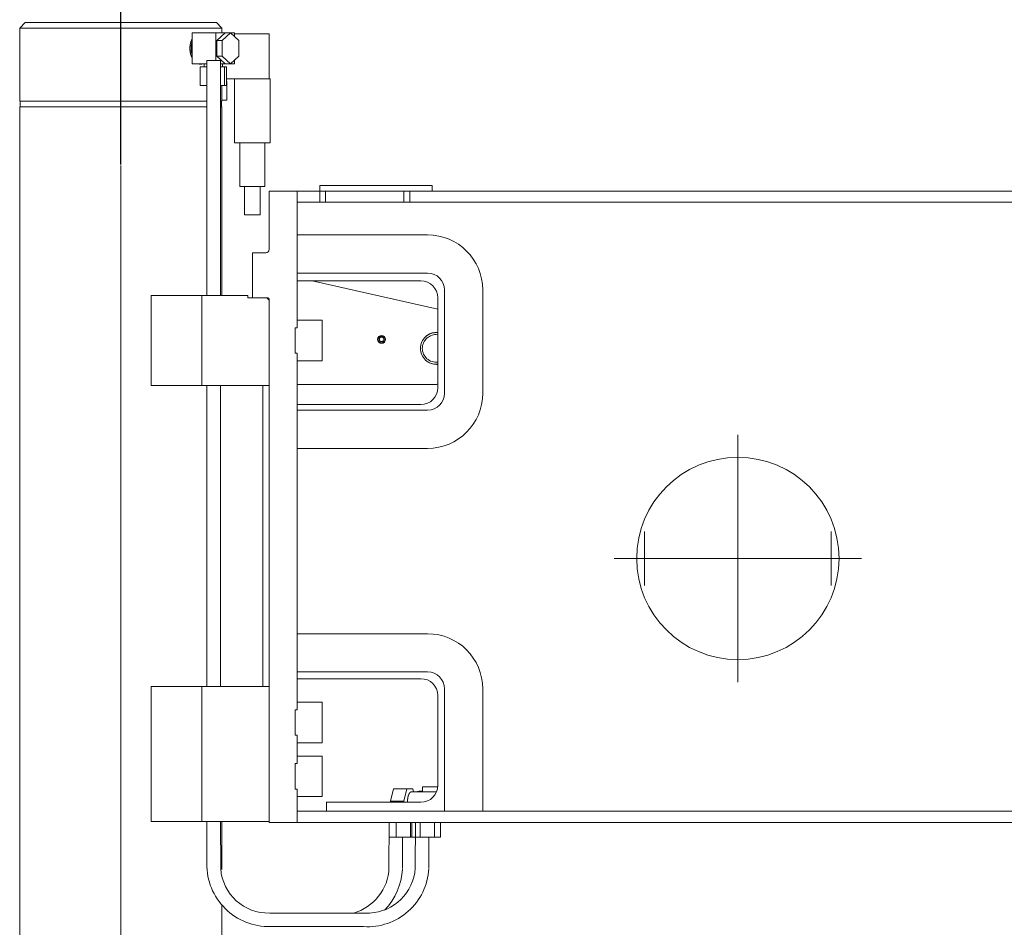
# Model space of a CAD drawing. Extents: x 0 to 59450, y 0 to 42050.
# Tile 3 of 256: x 3909 to 4785, y 3208 to 4015. Entities that reach past the tile are written whole.
import ezdxf

# ---------------------------------------------------------------- set-up
doc = ezdxf.new("R2010")
doc.units = 0
doc.header["$LTSCALE"] = 20
doc.header["$MEASUREMENT"] = 0
doc.layers.get('0').update_dxf_attribs({"linetype": 'CONTINUOUS'})
doc.layers.get('Defpoints').update_dxf_attribs({"linetype": 'CONTINUOUS'})
doc.dimstyles.new('DXF001', dxfattribs={"dimtxt": 3.1, "dimasz": 2, "dimexe": 2, "dimexo": 0.8, "dimgap": 0.09, "dimtad": 1, "dimdsep": 46, "dimtxsty": 'STANDARD', "dimcen": 0.09, "dimazin": 2, "dimtfac": 0.645161, "dimtdec": 4, "dimtmove": 0, "dimatfit": 3, "dimfxl": 1, "dimtvp": 0.66129, "dimtolj": 1, "dimtzin": 0, "dimarcsym": 0})

# ---------------------------------------------------------------- blocks, each defined once
blk = doc.blocks.new('_OPEN')
at = {"color": 0, "linetype": 'ByBlock', "lineweight": -2}
for p, q in [((-1, 0.166667), (0, 0)), ((0, 0), (-1, -0.166667)), ((0, 0), (-1, 0))]:
    blk.add_line(p, q, dxfattribs=at)
blk = doc.blocks.new('*D52')
at = {"color": 0, "linetype": 'Continuous', "lineweight": -2}
for p, q in [((3999.26, 3886.59), (3999.26, 4698.57)), ((4001.26, 4696.57), (8097.26, 4696.57)), ((8099.26, 4256.76), (8099.26, 4698.57))]:
    blk.add_line(p, q, dxfattribs=at)
at = {"layer": 'Defpoints', "color": 0, "linetype": 'Continuous'}
for p in [(8099.26, 4696.57), (8099.26, 4255.96), (3999.26, 3885.79)]:
    blk.add_point(p, dxfattribs=at)
at = {"color": 0, "linetype": 'Continuous', "lineweight": -2, "xscale": 2, "yscale": 2, "zscale": 2, "rotation": 180}
blk.add_blockref('_OPEN', (3999.26, 4696.57), dxfattribs=at)
at = {"color": 0, "linetype": 'Continuous', "lineweight": -2, "xscale": 2, "yscale": 2, "zscale": 2}
blk.add_blockref('_OPEN', (8099.26, 4696.57), dxfattribs=at)
at = {"color": 0, "linetype": 'Continuous', "lineweight": 13, "insert": (6223.16, 4746.66), "char_height": 100, "attachment_point": 5}
blk.add_mtext('\\A1;\\A1;4100', dxfattribs=at)

msp = doc.modelspace()

# ---------------------------------------------------------------- linework, layer by layer
at = {"color": 3, "linetype": 'Continuous', "lineweight": 13}
for p, q in [((3909.21, 4007.92), (3914.21, 4012.92)), ((3999.209, 4012.92), (3914.21, 4012.92)), ((4084.21, 4012.92), (3999.209, 4012.92)), ((4084.21, 4012.92), (4089.21, 4007.92)), ((3909.21, 4007.92), (3999.209, 4007.92)), ((3909.21, 3942.92), (3909.21, 4007.92)), ((3999.209, 4007.92), (4089.21, 4007.92)), ((4062.537, 4003.777), (4062.537, 3976.064)), ((4083.796, 4003.777), (4062.537, 4003.777)), ((4070.13, 4003.92), (4070.099, 4003.92)), ((4071.344, 4003.777), (4071.314, 4003.784)), ((4083.796, 3979.254), (4083.796, 4003.777)), ((4092.119, 4003.777), (4083.796, 4003.777)), ((4092.119, 4003.774), (4084.722, 3996.847)), ((4089.21, 4007.92), (4089.21, 4003.777)), ((4089.447, 3996.847), (4096.843, 4003.774)), ((4092.119, 4003.774), (4096.843, 4003.774)), ((4100.441, 4003.777), (4096.842, 4003.777)), ((4096.843, 4003.774), (4104.239, 3996.847)), ((4100.441, 4003.777), (4100.441, 4000.404)), ((4062.537, 3998.041), (4062.478, 3997.924)), ((4084.722, 3996.847), (4084.722, 3982.993)), ((4084.722, 3996.847), (4089.447, 3996.847)), ((4089.447, 3996.847), (4089.447, 3982.993)), ((4131.209, 4002.92), (4100.441, 4002.92)), ((4104.239, 3996.847), (4104.239, 3982.993)), ((4131.209, 4002.92), (4131.209, 3962.92)), ((4062.537, 3984.674), (4062.437, 3984.986)), ((4087.853, 3979.254), (4075.853, 3979.254)), ((4075.853, 3967.384), (4075.853, 3979.253)), ((4084.722, 3982.993), (4092.119, 3976.067)), ((4089.447, 3982.993), (4084.722, 3982.993)), ((4087.852, 3979.253), (4087.852, 3974.02)), ((4096.843, 3976.067), (4089.447, 3982.993)), ((4104.239, 3982.993), (4096.843, 3976.067)), ((4100.441, 3979.437), (4100.441, 3976.064)), ((4062.537, 3976.064), (4075.853, 3976.064)), ((4068.881, 3976.064), (4068.923, 3976.054)), ((4069.708, 3973.42), (4069.708, 3956.92)), ((4075.853, 3973.42), (4069.708, 3973.42)), ((4073.239, 3973.42), (4073.239, 3976.064)), ((4087.852, 3974.02), (4087.852, 3968.787)), ((4087.852, 3968.787), (4087.852, 3963.553)), ((4092.119, 3976.064), (4087.853, 3976.064)), ((4091.49, 3973.42), (4087.853, 3973.42)), ((4089.739, 3976.064), (4089.739, 3973.42)), ((4091.49, 3973.42), (4093.271, 3973.42)), ((4091.49, 3956.92), (4091.49, 3973.42)), ((4092.119, 3976.067), (4096.843, 3976.067)), ((4093.271, 3973.42), (4093.271, 3956.92)), ((4100.441, 3976.064), (4096.842, 3976.064)), ((4075.853, 3958.32), (4075.853, 3967.384)), ((4087.852, 3963.553), (4087.852, 3958.32)), ((4093.271, 3962.92), (4131.209, 3962.92)), ((4093.396, 3960.42), (4093.271, 3960.42)), ((4093.396, 3960.42), (4093.396, 3943.92)), ((4100.21, 3905.92), (4100.21, 3962.92)), ((4131.209, 3962.92), (4132.21, 3962.92)), ((4132.21, 3962.92), (4132.21, 3905.92)), ((4069.708, 3956.92), (4075.853, 3956.92)), ((4075.853, 3952.435), (4075.853, 3958.32)), ((4075.853, 3947.853), (4075.853, 3952.435)), ((4087.852, 3958.32), (4087.852, 3953.087)), ((4087.852, 3953.087), (4087.852, 3947.853)), ((4087.853, 3956.92), (4091.49, 3956.92)), ((4089.21, 3956.92), (4089.21, 3942.92)), ((4093.271, 3956.92), (4091.49, 3956.92)), ((3909.21, 3942.92), (3999.209, 3942.92)), ((3909.71, 3937.92), (3909.71, 3942.92)), ((3999.209, 3942.92), (4075.853, 3942.92)), ((4075.853, 3942.785), (4075.853, 3947.853)), ((4075.853, 3937.387), (4075.853, 3942.785)), ((4087.852, 3947.853), (4087.853, 3942.62)), ((4087.853, 3942.92), (4089.21, 3942.92)), ((4087.853, 3942.62), (4087.853, 3937.387)), ((4088.71, 3942.92), (4088.71, 3937.92)), ((4089.21, 3943.92), (4093.396, 3943.92)), ((3909.21, 3937.92), (3999.209, 3937.92)), ((3909.21, 3176.92), (3909.21, 3937.92)), ((3999.209, 3937.92), (4075.853, 3937.92)), ((4075.853, 3932.112), (4075.853, 3937.387)), ((4087.853, 3937.92), (4089.21, 3937.92)), ((4087.853, 3937.387), (4087.853, 3932.153)), ((4089.21, 3937.92), (4089.21, 3769.92)), ((4075.853, 3926.92), (4075.853, 3932.112)), ((4075.853, 3921.697), (4075.853, 3926.92)), ((4087.853, 3932.153), (4087.853, 3926.92)), ((4087.853, 3926.92), (4087.853, 3921.687)), ((4075.853, 3916.454), (4075.853, 3921.697)), ((4075.853, 3911.218), (4075.853, 3916.454)), ((4087.853, 3921.687), (4087.853, 3916.454)), ((4087.853, 3916.454), (4087.853, 3911.22)), ((4075.853, 3905.987), (4075.853, 3911.218)), ((4087.853, 3911.22), (4087.853, 3905.987)), ((4075.853, 3900.754), (4075.853, 3905.987)), ((4075.853, 3895.52), (4075.853, 3900.754)), ((4087.853, 3905.987), (4087.853, 3900.754)), ((4087.853, 3900.754), (4087.853, 3895.52)), ((4100.21, 3905.92), (4132.21, 3905.92)), ((4105.21, 3866.878), (4105.21, 3905.92)), ((4127.21, 3905.92), (4127.21, 3866.878)), ((4075.853, 3890.287), (4075.853, 3895.52)), ((4075.853, 3885.054), (4075.853, 3890.287)), ((4087.853, 3895.52), (4087.853, 3890.287)), ((4087.853, 3890.287), (4087.853, 3885.054)), ((3999.257, 3680.92), (3999.257, 3885.794)), ((3999.257, 3885.794), (3999.257, 2451.92)), ((4075.853, 3879.82), (4075.853, 3885.054)), ((4087.853, 3885.054), (4087.853, 3879.82)), ((4075.853, 3874.587), (4075.853, 3879.82)), ((4075.853, 3869.354), (4075.853, 3874.587)), ((4087.853, 3879.82), (4087.853, 3874.587)), ((4087.853, 3874.587), (4087.853, 3869.354)), ((4075.853, 3864.12), (4075.853, 3869.354)), ((4075.853, 3858.887), (4075.853, 3864.12)), ((4087.853, 3869.354), (4087.853, 3864.12)), ((4087.853, 3864.12), (4087.853, 3858.887)), ((4105.21, 3866.878), (4127.21, 3866.878)), ((4109.21, 3841.92), (4109.21, 3866.878)), ((4123.21, 3866.878), (4123.21, 3841.92)), ((4176.208, 3867.92), (4176.208, 3862.92)), ((4176.208, 3867.92), (4276.208, 3867.92)), ((4276.208, 3867.92), (4276.208, 3862.92)), ((4276.208, 3867.92), (4276.21, 3867.92)), ((4075.853, 3853.654), (4075.853, 3858.887)), ((4087.853, 3858.887), (4087.853, 3853.654)), ((4131.208, 3810.92), (4131.208, 3862.92)), ((4156.208, 3862.92), (4131.208, 3862.92)), ((4176.208, 3862.92), (4156.208, 3862.92)), ((4156.208, 3741.278), (4156.208, 3862.92)), ((4181.404, 3862.92), (4176.208, 3862.92)), ((4176.208, 3862.92), (4176.208, 3852.92)), ((4251.012, 3862.92), (4181.404, 3862.92)), ((4181.404, 3862.92), (4181.404, 3852.92)), ((4256.208, 3862.92), (4251.012, 3862.92)), ((4251.012, 3862.92), (4251.012, 3852.92)), ((5271.208, 3862.92), (4256.208, 3862.92)), ((4256.208, 3852.92), (4256.208, 3862.92)), ((4075.853, 3848.42), (4075.853, 3853.654)), ((4075.853, 3843.187), (4075.853, 3848.42)), ((4087.853, 3853.654), (4087.853, 3848.42)), ((4087.853, 3848.42), (4087.853, 3843.187)), ((4156.208, 3852.92), (4176.208, 3852.92)), ((4176.208, 3852.92), (4181.404, 3852.92)), ((4181.404, 3852.92), (4251.012, 3852.92)), ((4251.012, 3852.92), (4256.208, 3852.92)), ((4256.208, 3852.92), (5271.208, 3852.92)), ((4075.853, 3837.954), (4075.853, 3843.187)), ((4075.853, 3832.72), (4075.853, 3837.954)), ((4087.853, 3843.187), (4087.853, 3837.956)), ((4087.853, 3837.956), (4087.853, 3832.72)), ((4109.21, 3841.92), (4123.21, 3841.92)), ((4075.853, 3827.487), (4075.853, 3832.72)), ((4087.853, 3832.72), (4087.853, 3827.476)), ((4075.853, 3822.254), (4075.853, 3827.487)), ((4075.853, 3817.02), (4075.853, 3822.254)), ((4087.853, 3827.476), (4087.853, 3822.254)), ((4087.853, 3822.254), (4087.853, 3817.062)), ((4156.208, 3823.92), (4272.208, 3823.92)), ((4075.853, 3811.787), (4075.853, 3817.02)), ((4075.853, 3806.554), (4075.853, 3811.787)), ((4087.853, 3817.062), (4087.853, 3811.787)), ((4087.853, 3811.787), (4087.853, 3806.388)), ((4075.853, 3801.32), (4075.853, 3806.554)), ((4087.853, 3806.388), (4087.853, 3801.32)), ((4116.208, 3807.92), (4128.208, 3807.92)), ((4116.208, 3807.92), (4116.208, 3767.92)), ((4075.853, 3796.087), (4075.853, 3801.32)), ((4075.853, 3790.854), (4075.853, 3796.087)), ((4087.853, 3801.32), (4087.853, 3796.738)), ((4087.853, 3796.738), (4087.853, 3790.854)), ((4075.853, 3785.62), (4075.853, 3790.854)), ((4075.853, 3780.387), (4075.853, 3785.62)), ((4087.853, 3790.854), (4087.853, 3781.79)), ((4156.208, 3789.92), (4272.208, 3789.92)), ((4075.853, 3775.153), (4075.853, 3780.387)), ((4087.853, 3781.79), (4087.853, 3769.92)), ((4266.208, 3782.92), (4156.208, 3782.92)), ((4169.551, 3782.92), (4281.208, 3757.874)), ((4071.208, 3769.92), (4026.208, 3769.92)), ((4026.208, 3769.92), (4026.208, 3689.92)), ((4112.208, 3769.92), (4071.208, 3769.92)), ((4071.208, 3769.92), (4071.208, 3689.92)), ((4075.853, 3769.92), (4075.853, 3775.153)), ((4112.208, 3769.92), (4112.208, 3767.92)), ((4112.21, 3769.92), (4112.208, 3769.92)), ((4112.208, 3767.92), (4116.208, 3767.92)), ((4130.208, 3767.92), (4116.208, 3767.92)), ((4129.208, 3767.92), (4131.208, 3765.92)), ((4281.208, 3687.92), (4281.208, 3767.92)), ((4287.208, 3682.92), (4287.208, 3774.92)), ((4321.208, 3774.92), (4321.208, 3682.92)), ((4131.208, 3300.92), (4131.208, 3766.92)), ((4154.208, 3741.278), (4154.208, 3718.562)), ((4156.208, 3741.278), (4154.208, 3741.278)), ((4154.256, 3741.278), (4154.256, 3718.562)), ((4156.208, 3747.92), (4178.256, 3747.92)), ((4178.256, 3747.92), (4178.256, 3711.92)), ((4154.208, 3718.562), (4156.208, 3718.562)), ((4156.208, 3401.278), (4156.208, 3718.562)), ((4178.256, 3711.92), (4156.208, 3711.92)), ((4026.208, 3689.92), (4071.208, 3689.92)), ((4071.208, 3689.92), (4131.208, 3689.92)), ((4075.853, 3674.724), (4075.853, 3689.92)), ((4087.853, 3689.92), (4087.853, 3683.22)), ((4125.679, 3421.92), (4125.679, 3689.92)), ((4156.209, 3690.912), (4280.209, 3690.912)), ((3999.257, 3680.92), (3999.257, 3056.92)), ((4087.853, 3683.22), (4087.853, 3676.52)), ((4075.853, 3663.12), (4075.853, 3674.724)), ((4087.853, 3676.52), (4087.853, 3669.82)), ((4156.208, 3672.92), (4266.208, 3672.92)), ((4075.853, 3655.586), (4075.853, 3663.12)), ((4087.853, 3669.82), (4087.853, 3663.12)), ((4087.853, 3663.12), (4087.853, 3656.42)), ((4156.208, 3667.92), (4272.208, 3667.92)), ((4075.853, 3649.72), (4075.853, 3655.586)), ((4087.853, 3656.42), (4087.853, 3649.72)), ((4075.853, 3643.231), (4075.853, 3649.72)), ((4087.853, 3649.72), (4087.853, 3643.02)), ((4548.208, 3535.92), (4548.208, 3645.92)), ((4075.853, 3636.32), (4075.853, 3643.231)), ((4075.853, 3629.566), (4075.853, 3636.32)), ((4087.853, 3643.02), (4087.853, 3636.32)), ((4087.853, 3636.32), (4087.853, 3629.62)), ((4075.853, 3622.92), (4075.853, 3629.566)), ((4087.853, 3629.62), (4087.853, 3622.92)), ((4272.208, 3633.92), (4156.208, 3633.92)), ((4075.853, 3616.233), (4075.853, 3622.92)), ((4087.853, 3622.92), (4087.853, 3616.22)), ((4075.853, 3609.52), (4075.853, 3616.233)), ((4075.853, 3602.816), (4075.853, 3609.52)), ((4087.853, 3616.22), (4087.853, 3609.52)), ((4087.853, 3609.52), (4087.853, 3602.82)), ((4075.853, 3596.12), (4075.853, 3602.816)), ((4087.853, 3602.82), (4087.853, 3596.12)), ((4075.853, 3589.421), (4075.853, 3596.12)), ((4087.853, 3596.12), (4087.853, 3589.42)), ((4075.853, 3582.72), (4075.853, 3589.421)), ((4087.853, 3589.42), (4087.853, 3582.72)), ((4075.853, 3576.02), (4075.853, 3582.72)), ((4075.853, 3569.32), (4075.853, 3576.02)), ((4087.853, 3582.72), (4087.853, 3576.02)), ((4087.853, 3576.02), (4087.853, 3569.32)), ((4075.853, 3562.62), (4075.853, 3569.32)), ((4087.853, 3569.32), (4087.853, 3562.62)), ((4075.853, 3555.92), (4075.853, 3562.62)), ((4087.853, 3562.62), (4087.853, 3555.92)), ((4465.208, 3535.92), (4465.208, 3560.007)), ((4631.208, 3535.92), (4631.208, 3560.007)), ((4075.853, 3549.22), (4075.853, 3555.92)), ((4075.853, 3542.52), (4075.853, 3549.22)), ((4087.853, 3555.92), (4087.853, 3549.22)), ((4087.853, 3549.22), (4087.853, 3542.52)), ((4075.853, 3535.82), (4075.853, 3542.52)), ((4087.853, 3542.52), (4087.853, 3535.82)), ((4075.853, 3529.12), (4075.853, 3535.82)), ((4087.853, 3535.82), (4087.853, 3529.12)), ((4548.208, 3535.92), (4438.208, 3535.92)), ((4465.208, 3535.92), (4441.121, 3535.92)), ((4465.208, 3535.92), (4489.296, 3535.92)), ((4465.208, 3535.92), (4465.208, 3511.833)), ((4548.208, 3535.92), (4658.208, 3535.92)), ((4548.208, 3535.92), (4548.208, 3425.92)), ((4631.208, 3535.92), (4607.121, 3535.92)), ((4631.208, 3535.92), (4655.296, 3535.92)), ((4631.208, 3535.92), (4631.208, 3511.833)), ((4075.853, 3522.42), (4075.853, 3529.12)), ((4075.853, 3515.72), (4075.853, 3522.42)), ((4087.853, 3529.12), (4087.853, 3522.419)), ((4087.853, 3522.419), (4087.853, 3515.72)), ((4075.853, 3509.02), (4075.853, 3515.72)), ((4087.853, 3515.72), (4087.853, 3509.024)), ((4075.853, 3502.32), (4075.853, 3509.02)), ((4087.853, 3509.024), (4087.853, 3502.32)), ((4075.853, 3495.62), (4075.853, 3502.32)), ((4075.853, 3488.92), (4075.853, 3495.62)), ((4087.853, 3502.32), (4087.853, 3495.607)), ((4087.853, 3495.607), (4087.853, 3488.92)), ((4075.853, 3482.22), (4075.853, 3488.92)), ((4087.853, 3488.92), (4087.853, 3482.274)), ((4075.853, 3475.52), (4075.853, 3482.22)), ((4087.853, 3482.274), (4087.853, 3475.52)), ((4075.853, 3468.82), (4075.853, 3475.52)), ((4087.853, 3475.52), (4087.853, 3468.609)), ((4075.853, 3462.12), (4075.853, 3468.82)), ((4075.853, 3455.42), (4075.853, 3462.12)), ((4087.853, 3468.609), (4087.853, 3462.12)), ((4087.853, 3462.12), (4087.853, 3456.254)), ((4156.208, 3468.92), (4272.208, 3468.92)), ((4075.853, 3448.72), (4075.853, 3455.42)), ((4087.853, 3456.254), (4087.853, 3448.72)), ((4075.853, 3442.02), (4075.853, 3448.72)), ((4087.853, 3448.72), (4087.853, 3437.116)), ((4075.853, 3435.32), (4075.853, 3442.02)), ((4075.853, 3428.62), (4075.853, 3435.32)), ((4087.853, 3437.116), (4087.853, 3421.92)), ((4272.208, 3434.92), (4156.208, 3434.92)), ((4075.853, 3421.92), (4075.853, 3428.62)), ((4266.208, 3428.92), (4156.208, 3428.92)), ((4071.208, 3421.92), (4026.208, 3421.92)), ((4026.208, 3301.92), (4026.208, 3421.92)), ((4131.208, 3421.92), (4071.208, 3421.92)), ((4071.208, 3301.92), (4071.208, 3421.92)), ((4287.208, 3310.92), (4287.208, 3419.92)), ((4321.208, 3419.92), (4321.208, 3310.92)), ((4156.208, 3407.92), (4178.256, 3407.92)), ((4178.256, 3407.92), (4178.256, 3371.92)), ((4281.208, 3333.92), (4281.208, 3413.92)), ((4154.208, 3401.278), (4154.208, 3378.562)), ((4156.208, 3401.278), (4154.208, 3401.278)), ((4154.256, 3401.278), (4154.256, 3378.562)), ((4154.208, 3378.562), (4156.208, 3378.562)), ((4156.208, 3353.278), (4156.208, 3378.562)), ((4178.256, 3371.92), (4156.208, 3371.92)), ((4156.208, 3359.92), (4178.256, 3359.92)), ((4178.256, 3359.92), (4178.256, 3323.92)), ((4154.208, 3353.278), (4154.208, 3330.562)), ((4156.208, 3353.278), (4154.208, 3353.278)), ((4154.256, 3353.278), (4154.256, 3330.563)), ((4154.208, 3330.562), (4156.208, 3330.562)), ((4156.208, 3300.92), (4156.208, 3330.562)), ((4239.237, 3319.894), (4241.921, 3330.894)), ((4253.703, 3330.894), (4241.921, 3330.894)), ((4251.019, 3319.894), (4253.703, 3330.894)), ((4253.703, 3330.894), (4259.071, 3330.894)), ((4259.071, 3330.894), (4259.724, 3328.219)), ((4267.667, 3332.722), (4267.665, 3328.219)), ((4267.667, 3332.722), (4281.16, 3332.722)), ((4178.256, 3323.92), (4156.208, 3323.92)), ((4257.838, 3328.219), (4270.888, 3328.219)), ((4270.889, 3328.224), (4280.085, 3328.224)), ((4182.208, 3318.92), (4266.208, 3318.92)), ((4182.208, 3310.92), (4182.208, 3318.92)), ((4239.475, 3318.921), (4239.237, 3319.894)), ((4239.237, 3319.894), (4251.019, 3319.894)), ((4251.019, 3319.894), (4251.257, 3318.92)), ((4254.319, 3319.894), (4254.322, 3320.25)), ((4254.392, 3318.921), (4254.387, 3318.954)), ((5486.727, 3310.92), (4156.208, 3310.92)), ((4026.208, 3301.92), (4071.208, 3301.92)), ((4071.208, 3301.92), (4131.208, 3301.92)), ((4075.853, 3267.078), (4075.853, 3301.92)), ((4087.852, 3301.92), (4088.062, 3259.848)), ((4089.21, 3301.92), (4089.21, 3259.137)), ((4156.208, 3300.92), (4131.208, 3300.92)), ((4156.208, 3300.92), (5507.751, 3300.92)), ((4237.865, 3300.92), (4237.79, 3260.584)), ((4237.865, 3287.92), (4237.865, 3300.921)), ((4244.214, 3300.92), (4244.214, 3287.927)), ((4256.915, 3300.92), (4256.915, 3287.927)), ((4258.24, 3300.921), (4258.24, 3287.894)), ((4261.308, 3300.921), (4261.137, 3260.243)), ((4265.526, 3300.92), (4265.526, 3287.894)), ((4278.179, 3300.92), (4278.179, 3287.894)), ((4283.547, 3300.921), (4283.547, 3287.894)), ((4244.214, 3287.927), (4237.865, 3287.92)), ((4244.214, 3287.927), (4256.915, 3287.927)), ((4249.849, 3287.927), (4249.775, 3259.989)), ((4256.915, 3287.927), (4258.24, 3287.926)), ((4258.24, 3287.894), (4265.526, 3287.894)), ((4265.526, 3287.894), (4278.179, 3287.894)), ((4273.177, 3260.334), (4273.309, 3287.894)), ((4278.179, 3287.894), (4283.547, 3287.894)), ((4089.21, 3227.248), (4089.21, 3180.92)), ((4220.439, 3220.26), (4131.665, 3220.253)), ((4129.406, 3208.254), (4215.238, 3208.254))]:
    msp.add_line(p, q, dxfattribs=at)
for centre, radius in [((4231.209, 3730.912), 3.5), ((4231.209, 3730.912), 3), ((4231.209, 3730.912), 2), ((4548.208, 3535.92), 90)]:
    msp.add_circle(centre, radius, dxfattribs=at)
for centre, radius, start, end in [((4066.27, 4015.89), 12.391, 282.16172, 282.498745), ((4068.015, 4008.297), 4.601, 281.746274, 282.438663), ((4068.001, 4008.804), 5.1, 281.36964, 281.774294), ((4065.979, 4019.716), 16.197, 280.90017, 280.999134), ((4067.934, 4009.863), 6.152, 280.629959, 280.917975), ((4068.205, 4008.697), 4.956, 280.395724, 280.776216), ((4068.128, 4009.485), 5.745, 280.063041, 280.383323), ((4068.113, 4009.959), 6.214, 279.730043, 280.021071), ((4068.243, 4009.578), 5.817, 279.413181, 279.72563), ((4068.331, 4009.426), 5.653, 279.111546, 279.433999), ((4068.381, 4009.518), 5.736, 278.786632, 279.103551), ((4068.44, 4009.55), 5.758, 278.472121, 278.787163), ((4068.511, 4009.506), 5.704, 278.147903, 278.465697), ((4068.578, 4009.481), 5.67, 277.83521, 278.154628), ((4068.643, 4009.479), 5.659, 277.508195, 277.827862), ((4068.707, 4009.471), 5.643, 277.193229, 277.513483), ((4068.773, 4009.456), 5.62, 276.864626, 277.185843), ((4068.838, 4009.444), 5.6, 276.548436, 276.870514), ((4068.903, 4009.433), 5.582, 276.217796, 276.540612), ((4068.967, 4009.421), 5.563, 275.900312, 276.223889), ((4069.032, 4009.409), 5.544, 275.568213, 275.89257), ((4069.096, 4009.397), 5.526, 275.248963, 275.574086), ((4069.16, 4009.385), 5.509, 274.915317, 275.241187), ((4069.224, 4009.374), 5.492, 274.594561, 274.92117), ((4069.288, 4009.362), 5.474, 274.259524, 274.586866), ((4069.351, 4009.35), 5.458, 273.937313, 274.265375), ((4069.415, 4009.338), 5.442, 273.60062, 273.929396), ((4069.478, 4009.326), 5.426, 273.276848, 273.606323), ((4069.542, 4009.314), 5.41, 272.939147, 273.269314), ((4069.605, 4009.303), 5.396, 272.613871, 272.944716), ((4069.668, 4009.29), 5.38, 272.27469, 272.606212), ((4069.73, 4009.279), 5.366, 271.948052, 272.280222), ((4069.794, 4009.267), 5.353, 271.607497, 271.940296), ((4069.856, 4009.255), 5.339, 271.279747, 271.613204), ((4069.919, 4009.241), 5.324, 270.937536, 271.271709), ((4069.981, 4009.231), 5.313, 270.608713, 270.94338), ((4070.044, 4009.225), 5.306, 270.265581, 270.600499), ((4070.259, 4014.768), 10.849, 269.321486, 269.691242), ((4070.28, 4007.957), 4.039, 268.866581, 269.624565), ((4070.375, 4008.416), 4.499, 268.4547, 268.895932), ((4070.806, 4018.321), 14.413, 267.941011, 268.048115), ((4070.539, 4009.366), 5.454, 267.647706, 267.960639), ((4070.545, 4008.313), 4.402, 267.393423, 267.806232), ((4070.642, 4009.029), 5.122, 267.032619, 267.37911), ((4070.73, 4009.46), 5.557, 266.671998, 266.986078), ((4070.772, 4009.114), 5.213, 266.3301, 266.666693), ((4070.822, 4008.977), 5.08, 266.00552, 266.352195), ((4070.891, 4009.062), 5.17, 265.655756, 265.995695), ((4070.955, 4009.092), 5.205, 265.319058, 265.656244), ((4071.014, 4009.053), 5.17, 264.971206, 265.310601), ((4071.072, 4009.032), 5.154, 264.637915, 264.978309), ((4071.135, 4009.031), 5.159, 264.288977, 264.628869), ((4071.195, 4009.024), 5.159, 263.954225, 264.293993), ((4071.256, 4009.012), 5.153, 263.605616, 263.945638), ((4071.316, 4009.002), 5.15, 263.271036, 263.611215), ((4071.377, 4008.993), 5.148, 262.922066, 263.262247), ((4071.437, 4008.983), 5.146, 262.586858, 262.927079), ((4071.498, 4008.973), 5.144, 262.238078, 262.578337), ((4071.558, 4008.964), 5.142, 261.902974, 262.243267), ((4071.619, 4008.954), 5.141, 261.553965, 261.89425), ((4071.679, 4008.944), 5.141, 261.219013, 261.559294), ((4071.74, 4008.935), 5.14, 260.869855, 261.210106), ((4071.8, 4008.925), 5.14, 260.53483, 260.87505), ((4071.861, 4008.915), 5.141, 260.185687, 260.525847), ((4071.921, 4008.906), 5.141, 259.851139, 260.191238), ((4071.982, 4008.896), 5.142, 259.502141, 259.842153), ((4072.042, 4008.886), 5.144, 259.167087, 259.507007), ((4072.103, 4008.876), 5.146, 258.818602, 259.158405), ((4072.163, 4008.866), 5.148, 258.484142, 258.823828), ((4072.224, 4008.856), 5.15, 258.13574, 258.47529), ((4072.284, 4008.847), 5.153, 257.800997, 258.140387), ((4072.345, 4008.837), 5.156, 257.453119, 257.792315), ((4072.405, 4008.827), 5.159, 257.11947, 257.458521), ((4072.465, 4008.815), 5.162, 256.771119, 257.110063), ((4043.972, 3999.546), 17.96, 344.496673, 344.943102), ((4044.107, 3999.796), 17.896, 344.056838, 344.503916), ((4044.241, 4000.052), 17.839, 343.598859, 344.046397), ((4044.384, 4000.297), 17.77, 343.157363, 343.605661), ((4044.526, 4000.548), 17.707, 342.698006, 343.146882), ((4044.677, 4000.789), 17.635, 342.255935, 342.705683), ((4044.827, 4001.035), 17.567, 341.794416, 342.244863), ((4044.986, 4001.27), 17.489, 341.350772, 341.802209), ((4045.144, 4001.511), 17.416, 340.888301, 341.340562), ((4045.311, 4001.741), 17.334, 340.442441, 340.895811), ((4045.477, 4001.976), 17.256, 339.977446, 340.431767), ((4045.652, 4002.201), 17.169, 339.529785, 339.985341), ((4045.826, 4002.431), 17.086, 339.063075, 339.519714), ((4046.007, 4002.65), 16.995, 338.612976, 339.070975), ((4046.189, 4002.873), 16.908, 338.143205, 338.602421), ((4046.377, 4003.087), 16.812, 337.691035, 338.151743), ((4046.567, 4003.304), 16.72, 337.218788, 337.680858), ((4046.762, 4003.512), 16.62, 336.763491, 337.22718), ((4046.957, 4003.723), 16.524, 336.288025, 336.753195), ((4047.16, 4003.924), 16.419, 335.829639, 336.296598), ((4047.365, 4004.128), 16.315, 335.350774, 335.819446), ((4047.571, 4004.324), 16.21, 334.889326, 335.35981), ((4047.773, 4004.527), 16.113, 334.406756, 334.878802), ((4032.922, 4003.449), 30.752, 342.966217, 344.374707), ((4047.998, 4004.71), 15.989, 333.941521, 334.415943), ((4048.238, 4004.89), 15.853, 333.454879, 333.932051), ((4041.655, 3990.08), 18.993, 359.538275, 359.975628), ((4041.654, 3989.786), 18.994, 359.986591, 360.423776), ((4041.66, 3990.367), 18.99, 359.107454, 359.544882), ((4041.662, 3989.499), 18.988, 0.41659, 0.853741), ((4041.651, 3990.661), 19.003, 358.659068, 359.096032), ((4041.652, 3989.205), 19.002, 0.864932, 1.301618), ((4041.657, 3990.949), 19.004, 358.228637, 358.665387), ((4041.653, 3988.918), 19.007, 1.294561, 1.730972), ((4041.667, 3991.242), 19.003, 357.780591, 358.217147), ((4041.662, 3988.625), 19.007, 1.742051, 2.178291), ((4041.685, 3991.529), 18.997, 357.350523, 357.787003), ((4041.678, 3988.338), 19.003, 2.171736, 2.607902), ((4041.703, 3991.822), 18.992, 356.903196, 357.339552), ((4041.694, 3988.046), 19, 2.618704, 3.054737), ((4041.717, 3987.76), 18.992, 3.04828, 3.484306), ((4041.729, 3992.108), 18.982, 356.472979, 356.90935), ((4041.743, 3987.468), 18.983, 3.495284, 3.931305), ((4041.757, 3992.399), 18.971, 356.0257, 356.462059), ((4041.793, 3992.684), 18.955, 355.595929, 356.032405), ((4041.777, 3987.183), 18.97, 3.924973, 4.361096), ((4041.813, 3986.892), 18.956, 4.37264, 4.808857), ((4041.831, 3992.974), 18.94, 355.148508, 355.585078), ((4041.855, 3986.609), 18.938, 4.801805, 5.238223), ((4041.876, 3993.258), 18.919, 354.718135, 355.154922), ((4041.901, 3986.319), 18.918, 5.250337, 5.68696), ((4041.924, 3993.547), 18.897, 354.270354, 354.707344), ((4041.953, 3986.037), 18.894, 5.680042, 6.116964), ((4041.979, 3993.829), 18.871, 353.84003, 354.277338), ((4042.009, 3985.749), 18.87, 6.128871, 6.5661), ((4042.037, 3994.116), 18.845, 353.391676, 353.829295), ((4042.07, 3985.469), 18.841, 6.559631, 6.997271), ((4042.1, 3994.396), 18.814, 352.960371, 353.398411), ((4042.136, 3985.183), 18.81, 7.009352, 7.447429), ((4042.168, 3994.681), 18.782, 352.511174, 352.949635), ((4042.206, 3984.904), 18.777, 7.440748, 7.879306), ((4042.241, 3994.959), 18.746, 352.079124, 352.518109), ((4042.279, 3984.62), 18.744, 7.891686, 8.33072), ((4042.318, 3995.241), 18.708, 351.629359, 352.068881), ((4042.361, 3984.344), 18.703, 8.324208, 8.76393), ((4042.4, 3995.517), 18.667, 351.196253, 351.636399), ((4042.451, 3984.064), 18.656, 8.776065, 9.216578), ((4042.485, 3995.797), 18.626, 350.74482, 351.185567), ((4042.532, 3983.788), 18.62, 9.210436, 9.651366), ((4042.577, 3996.07), 18.578, 350.310535, 350.752056), ((4042.621, 3983.509), 18.579, 9.662824, 10.104121), ((4042.683, 3996.346), 18.521, 349.85784, 350.300361), ((4042.716, 3983.238), 18.533, 10.09766, 10.539432), ((4042.778, 3996.617), 18.476, 349.422057, 349.865266), ((4042.794, 3982.958), 18.508, 10.551191, 10.99291), ((4042.878, 3996.892), 18.427, 348.967803, 349.411671), ((4042.886, 3982.688), 18.469, 10.986091, 11.428089), ((4042.987, 3997.159), 18.371, 348.530544, 348.975092), ((4042.98, 3982.412), 18.432, 11.439767, 11.881987), ((4043.067, 3997.437), 18.349, 348.074737, 348.518914), ((4043.164, 3997.705), 18.308, 347.637357, 348.081628), ((4043.267, 3997.976), 18.267, 347.181972, 347.626363), ((4043.379, 3998.239), 18.215, 346.743726, 347.188502), ((4043.485, 3998.508), 18.174, 346.287991, 346.732861), ((4043.604, 3998.767), 18.12, 345.849753, 346.295048), ((4043.72, 3999.031), 18.072, 345.393101, 345.838641), ((4043.848, 3999.286), 18.013, 344.95402, 345.400106), ((4043.781, 3990.289), 17.939, 358.822334, 360.010913), ((4043.835, 3989.552), 17.886, 359.987038, 361.179458), ((4043.727, 3991.043), 18.009, 357.609903, 358.791972), ((4043.872, 3988.799), 17.864, 1.209229, 2.401406), ((4043.944, 3991.777), 17.823, 356.418913, 357.611335), ((4043.99, 3988.067), 17.777, 2.381653, 3.576653), ((4044.382, 3992.503), 17.432, 355.165667, 356.381713), ((4044.161, 3987.328), 17.652, 3.603944, 4.802683), ((4044.401, 3986.616), 17.473, 4.779057, 5.984073), ((4044.188, 3993.238), 17.686, 354.045332, 355.233746), ((4043.394, 3994.062), 18.561, 352.902089, 354.021114), ((4044.661, 3985.899), 17.289, 6.00947, 7.219417), ((4045.039, 3994.637), 17.001, 351.514643, 352.744723), ((4044.99, 3985.215), 17.048, 7.194257, 8.412209), ((4047.606, 3995.012), 14.519, 349.994875, 351.452836), ((4045.325, 3984.528), 16.817, 8.436853, 9.660489), ((4045.763, 3983.886), 16.494, 9.632749, 10.868208), ((4044.854, 3996.06), 17.407, 349.388674, 350.525359), ((4022.146, 4000.936), 40.622, 349.013557, 349.451991), ((4046.223, 3983.248), 16.162, 10.888147, 12.134601), ((4048.384, 3996.912), 14.116, 346.011552, 347.587398), ((4046.669, 3982.637), 15.855, 12.10546, 13.360865), ((4050.533, 3997.369), 12.15, 343.302766, 346.054821), ((4043.083, 3982.145), 18.386, 11.875742, 12.318392), ((4043.185, 3981.873), 18.345, 12.330033, 12.77298), ((4043.296, 3981.61), 18.295, 12.766845, 13.210318), ((4043.407, 3981.341), 18.248, 13.222049, 13.665943), ((4043.527, 3981.082), 18.192, 13.659997, 14.10453), ((4043.647, 3980.817), 18.14, 14.116272, 14.56134), ((4043.776, 3980.562), 18.08, 14.55548, 15.001298), ((4043.905, 3980.301), 18.022, 15.013347, 15.459821), ((4044.042, 3980.05), 17.957, 15.453964, 15.901301), ((4044.181, 3979.794), 17.895, 15.913773, 16.361886), ((4044.326, 3979.547), 17.825, 16.355599, 16.804694), ((4044.473, 3979.296), 17.757, 16.81759, 17.267588), ((4044.626, 3979.054), 17.682, 17.261725, 17.712818), ((4044.782, 3978.807), 17.608, 17.725501, 18.177626), ((4044.943, 3978.57), 17.53, 18.1717, 18.625045), ((4045.105, 3978.328), 17.453, 18.637945, 19.092389), ((4045.282, 3978.098), 17.362, 19.087067, 19.54287), ((4045.493, 3977.876), 17.237, 19.556099, 20.013844), ((4045.647, 3977.642), 17.172, 20.005729, 20.463739), ((4045.716, 3977.371), 17.202, 20.475995, 20.931607), ((4046.009, 3977.191), 16.993, 20.931544, 21.391834), ((4046.467, 3977.073), 16.61, 21.405995, 21.876115), ((4046.273, 3976.711), 16.924, 21.848415, 22.306598), ((4045.464, 3976.085), 17.911, 22.314579, 22.743626), ((4046.944, 3976.393), 16.427, 22.807584, 23.28124), ((4049.238, 3977.076), 14.05, 23.302892, 23.867526), ((4046.421, 3975.607), 17.22, 23.65274, 24.084463), ((4047.021, 3982.004), 15.658, 13.39055, 14.644466), ((4021.901, 3964.398), 44.179, 24.059093, 24.21096), ((4049.513, 3976.37), 14.089, 24.770012, 25.377501), ((4047.761, 3981.503), 15.069, 14.610569, 15.894728), ((4051.136, 3976.729), 12.47, 25.344368, 26.395639), ((4048.72, 3981.083), 14.261, 15.882734, 17.217532), ((4032.904, 3967.36), 32.964, 25.978153, 26.497634), ((4067.664, 3970.149), 6.038, 77.56325, 77.96991), ((4067.756, 3970.164), 6.005, 77.980577, 78.388763), ((4067.846, 3970.179), 5.972, 78.385753, 78.795442), ((4067.937, 3970.192), 5.941, 78.805621, 79.216692), ((4068.026, 3970.206), 5.91, 79.213457, 79.625977), ((4068.116, 3970.22), 5.88, 79.637317, 80.051217), ((4068.204, 3970.235), 5.85, 80.046155, 80.461479), ((4068.294, 3970.249), 5.822, 80.473513, 80.890186), ((4068.381, 3970.264), 5.793, 80.884863, 81.302928), ((4068.47, 3970.278), 5.766, 81.316334, 81.735719), ((4068.557, 3970.293), 5.738, 81.728559, 82.149302), ((4068.646, 3970.308), 5.712, 82.163654, 82.585686), ((4068.732, 3970.323), 5.686, 82.579576, 83.002929), ((4068.819, 3970.337), 5.661, 83.014027, 83.438636), ((4068.905, 3970.352), 5.636, 83.435082, 83.860974), ((4068.992, 3970.367), 5.612, 83.871847, 84.29896), ((4069.077, 3970.382), 5.589, 84.294784, 84.723139), ((4069.163, 3970.397), 5.566, 84.735136, 85.164674), ((4069.248, 3970.412), 5.543, 85.158797, 85.589535), ((4069.334, 3970.427), 5.522, 85.602525, 86.034406), ((4069.418, 3970.443), 5.501, 86.028168, 86.461204), ((4069.503, 3970.458), 5.48, 86.473834, 86.907971), ((4069.586, 3970.473), 5.461, 86.90128, 87.336525), ((4069.671, 3970.488), 5.441, 87.350256, 87.786559), ((4069.754, 3970.504), 5.423, 87.780866, 88.218227), ((4069.839, 3970.519), 5.405, 88.230222, 88.668596), ((4069.921, 3970.535), 5.388, 88.662472, 89.101852), ((4070.005, 3970.55), 5.371, 89.114936, 89.555278), ((4070.087, 3970.566), 5.355, 89.548729, 89.990028), ((4070.171, 3970.581), 5.339, 90.001353, 90.443574), ((4070.253, 3970.597), 5.324, 90.43942, 90.882529), ((4070.336, 3970.612), 5.31, 90.894911, 91.338863), ((4070.417, 3970.628), 5.296, 91.331505, 91.77633), ((4070.5, 3970.644), 5.283, 91.789622, 92.235304), ((4070.581, 3970.659), 5.271, 92.22788, 92.674248), ((4070.664, 3970.676), 5.257, 92.688315, 93.135394), ((4070.744, 3970.694), 5.245, 93.128523, 93.576326), ((4070.827, 3970.709), 5.235, 93.588073, 94.036354), ((4070.907, 3970.725), 5.224, 94.029859, 94.478714), ((4070.989, 3970.742), 5.214, 94.49089, 94.940289), ((4071.069, 3970.757), 5.206, 94.932975, 95.382771), ((4071.151, 3970.77), 5.2, 95.39571, 95.845677), ((4071.23, 3970.789), 5.189, 95.839862, 96.290559), ((4071.311, 3970.813), 5.174, 96.302535, 96.754368), ((4071.392, 3970.818), 5.179, 96.746281, 97.197331), ((4071.477, 3970.804), 5.204, 97.207066, 97.655629), ((4071.552, 3970.859), 5.159, 97.656874, 98.109576), ((4071.62, 3970.968), 5.061, 98.122234, 98.584292), ((4071.716, 3970.858), 5.184, 98.556002, 99.005145), ((4071.849, 3970.543), 5.515, 99.01254, 99.432073), ((4071.862, 3970.991), 5.076, 99.49506, 99.958131), ((4071.821, 3971.714), 4.357, 99.976246, 100.52821), ((4072.07, 3970.712), 5.387, 100.317915, 100.73705), ((4073.772, 3962.102), 14.163, 100.710507, 100.854628), ((4072.062, 3971.679), 4.436, 101.399579, 101.990493), ((4072.076, 3972.157), 3.973, 101.951789, 102.968267), ((4073.659, 3965.675), 10.644, 102.562871, 103.059747), ((4272.208, 3774.92), 49, 0, 90), ((4128.208, 3810.92), 3, 270, 360), ((4272.208, 3774.92), 15, 0, 90), ((4266.208, 3767.92), 15, 0, 90), ((4130.208, 3766.92), 1, 0, 90), ((4279.726, 3722.92), 14, 83.922299, 180), ((4279.726, 3722.92), 12.268, 83.060291, 180), ((4280.209, 3722.912), 14.25, 85.979554, 126.076029), ((4279.726, 3722.92), 14, 180, 276.0777), ((4279.726, 3722.92), 12.268, 180, 276.93971), ((4280.21, 3722.912), 14.25, 239.99797, 255.32607), ((4280.209, 3722.912), 14.25, 255.32913, 274.02045), ((4280.209, 3720.912), 30, 270, 271.9085), ((4266.208, 3687.92), 15, 270, 360), ((4272.208, 3682.92), 49, 270, 360), ((4272.208, 3682.92), 15, 270, 360), ((4272.208, 3419.92), 49, 0, 90), ((4272.208, 3419.92), 15, 0, 90), ((4266.208, 3413.92), 15, 0, 90), ((4266.208, 3333.92), 15, 270, 360), ((4236.148, 3320.936), 18.187, 357.838799, 358.984433), ((4234.46, 3321.726), 19.904, 356.797039, 357.866136), ((4233.926, 3322.51), 20.48, 355.728574, 356.785873), ((4234.962, 3323.227), 19.502, 354.511957, 355.639006), ((4235.561, 3323.953), 18.975, 353.31466, 354.486318), ((4236.163, 3324.691), 18.464, 352.026416, 353.241486), ((4236.811, 3325.404), 17.922, 350.733633, 351.992249), ((4237.78, 3326.074), 17.075, 349.310595, 350.634407), ((4238.705, 3326.715), 16.285, 347.879052, 349.264864), ((4239.824, 3327.311), 15.317, 346.294155, 347.759373), ((4240.924, 3327.862), 14.38, 344.683217, 346.229344), ((4242.17, 3328.355), 13.309, 342.888128, 344.535276), ((4243.404, 3328.789), 12.259, 341.039052, 342.795832), ((4244.729, 3329.158), 11.127, 338.960041, 340.851141), ((4245.978, 3329.476), 10.076, 336.811063, 338.843821), ((4247.222, 3329.749), 9.042, 334.381131, 336.573026), ((4248.511, 3329.915), 7.953, 331.776664, 334.18103), ((4249.82, 3329.999), 6.842, 328.76745, 331.447397), ((4250.805, 3330.145), 6.076, 325.788187, 328.668541), ((4251.585, 3330.376), 5.563, 322.448978, 325.429002), ((4252.885, 3330.168), 4.411, 318.044562, 321.637005), ((4254.172, 3329.79), 3.206, 312.630603, 317.360209), ((4254.408, 3330.152), 3.306, 309.959593, 314.130944), ((4252.588, 3333.024), 6.67, 308.15761, 309.970857), ((4255.966, 3329.852), 2.142, 295.064089, 301.5029), ((4256.804, 3329.49), 1.49, 280.867478, 294.030282), ((4256.942, 3331.403), 3.308, 278.158551, 285.719572), ((4267.667, 3302.92), 26.03, 90.003393, 103.61348), ((4240.561, 3319.747), 13.759, 0.307398, 0.609315), ((4249.163, 3319.733), 5.158, 0.364292, 0.97989), ((4248.59, 3319.633), 5.731, 0.963948, 1.3244), ((4236.814, 3319.199), 17.515, 1.642809, 1.734934), ((4247.43, 3319.465), 6.896, 1.70925, 1.968189), ((4248.732, 3319.457), 5.595, 1.848235, 2.188411), ((4247.855, 3319.354), 6.475, 2.217872, 2.505603), ((4247.336, 3319.266), 6.997, 2.516026, 2.778408), ((4247.767, 3319.221), 6.569, 2.788989, 3.070541), ((4247.936, 3319.167), 6.404, 3.051255, 3.341695), ((4247.844, 3319.095), 6.499, 3.3551, 3.641174), ((4247.814, 3319.029), 6.534, 3.637701, 3.92235), ((4247.873, 3318.967), 6.479, 3.930564, 4.218069), ((4247.901, 3318.905), 6.455, 4.204231, 4.493349), ((4247.913, 3318.84), 6.448, 4.497657, 4.787466), ((4247.928, 3318.775), 6.439, 4.791787, 5.082327), ((4247.954, 3318.712), 6.419, 5.083403, 5.375262), ((4247.971, 3318.648), 6.408, 5.372699, 5.66553), ((4247.994, 3318.583), 6.391, 5.68185, 5.975801), ((4248.012, 3318.521), 6.38, 5.95382, 6.248684), ((4248.038, 3318.456), 6.362, 6.261435, 6.55752), ((4248.054, 3318.393), 6.353, 6.549169, 6.846106), ((4248.073, 3318.328), 6.342, 6.853218, 7.151132), ((4248.099, 3318.266), 6.324, 7.143434, 7.442479), ((4248.134, 3318.202), 6.297, 7.460217, 7.761126), ((4248.136, 3318.136), 6.304, 7.749582, 8.050457), ((4248.102, 3318.064), 6.348, 8.053832, 8.353035), ((4130.964, 3263.462), 55.23, 176.245417, 268.383523), ((4130.53, 3262.809), 42.571, 183.987722, 271.52787), ((4194.418, 3262.018), 43.395, 285.75769, 358.106686), ((4218.848, 3262.488), 54.354, 266.192185, 357.000359), ((4218.322, 3263.119), 42.911, 272.828808, 356.157353), ((4192.722, 3262.623), 57.111, 316.08389, 356.796416)]:
    msp.add_arc(centre, radius, start, end, dxfattribs=at)

# ---------------------------------------------------------------- dimensions: what is measured, and where the dimension line sits
at = {"color": 7, "linetype": 'Continuous', "lineweight": 13}
dim = msp.add_linear_dim(base=(8099.257, 4696.568), p1=(3999.257, 3885.794), p2=(8099.257, 4255.965), text='\\A1;4100', dimstyle='DXF001', override={"dimtxt": 100, "dimasz": 2, "dimblk1": 'OPEN', "dimblk2": 'OPEN', "dimsah": 1}, dxfattribs=at)
dim.commit()
dim.dimension.update_dxf_attribs({"geometry": '*D52', "text_midpoint": (6223.157, 4696.568), "dimtype": 160})

doc.saveas('drawing.dxf')
